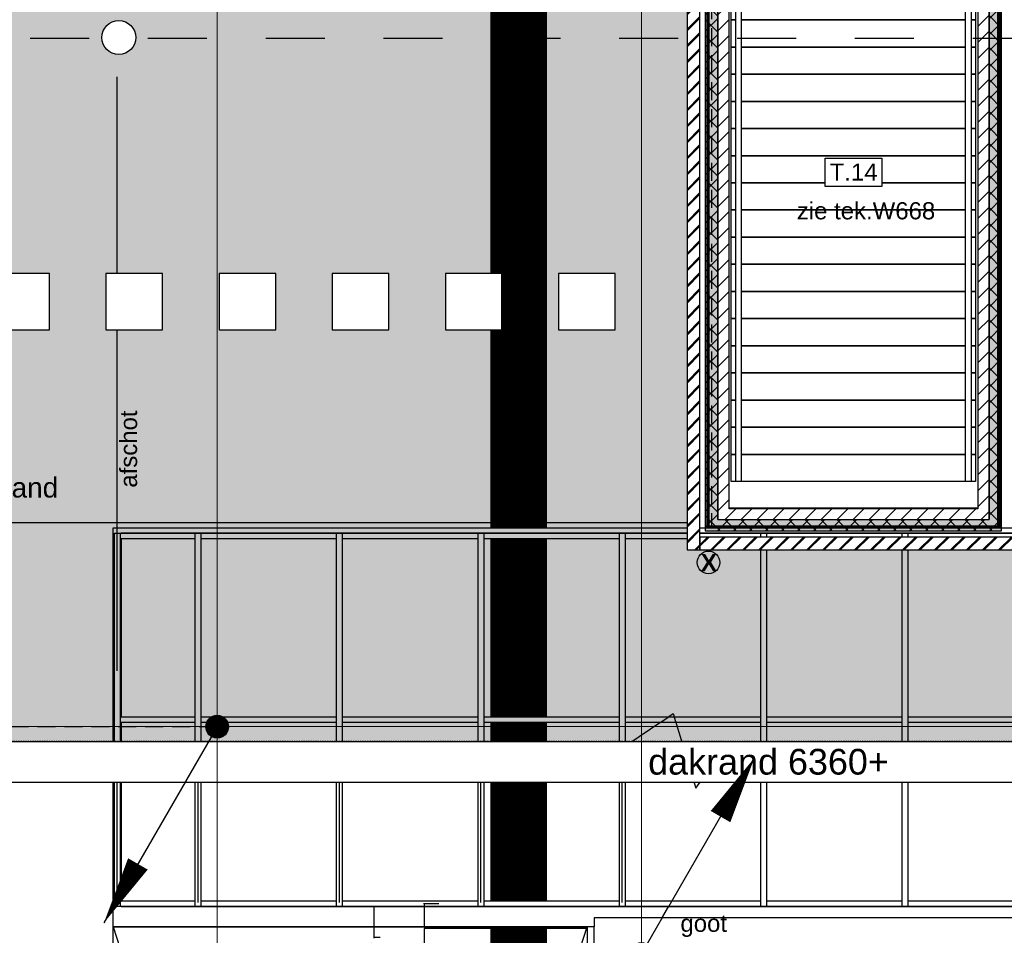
# Model space of a CAD drawing. Header units: millimetres. Extents: x -38031 to 110605, y -30229 to 92226.
# Tile 209 of 256: x 22615 to 31319, y 44551 to 52642. Entities that reach past the tile are written whole.
import ezdxf
from ezdxf.enums import TextEntityAlignment as Align

# ---------------------------------------------------------------- set-up
doc = ezdxf.new("R2010")
doc.units = ezdxf.units.MM
doc.header["$LTSCALE"] = 50
doc.set_wipeout_variables(frame=1)
for name, pattern in [('HIDDEN', [9.525, 6.35, -3.175]), ('HIDDEN2', [4.7625, 3.175, -1.5875]), ('STYLE_01', [0.41664, 0.20828, -0.20836]), ('STYLE_05', [0.20828, 0.069425, -0.138855]), ('STYLE_07', [1.875, 0.625, -0.20828, 0.625, -0.20836, 0.06943, -0.13893])]:
    doc.linetypes.add(name, pattern=pattern)
for name, color, linetype in [('AB$1A---_ATTRIB035', 8, 'Continuous'), ('AL$1A---_ALGEMEEN', 8, 'Continuous'), ('AM$1A---_ARCERING', 8, 'Continuous'), ('AT$1A---_TEKST025', 8, 'Continuous'), ('AT$1A---_TEKST035', 8, 'Continuous'), ('AT$1A---_TEKST050', 8, 'Continuous'), ('AT$1A---_TEKST100', 8, 'Continuous'), ('BOUWKUNDIG', 8, 'Continuous'), ('brandscheiding', 5, 'HIDDEN'), ('EL6121--', 3, 'Continuous'), ('kaderscheiding', 9, 'Continuous')]:
    doc.layers.add(name, color=color, linetype=linetype)
doc.layers.add('stramien', color=1, linetype='Continuous', lineweight=15)
doc.styles.add('Arial', font='ARIAL.TTF')
doc.styles.add('Arial (bold)', font='ARIALBD.TTF')
doc.styles.get("Standard").update_dxf_attribs({"font": 'iso.shx'})
doc.dimstyles.new('VyA', dxfattribs={"dimtxt": 2.272868, "dimasz": 2.120801, "dimexe": 1.5, "dimexo": 1.59, "dimgap": 0.5, "dimtad": 1, "dimdec": 0, "dimzin": 11, "dimtxsty": 'Arial', "dimblk": 'VW_SLASH', "dimcen": 0, "dimdle": 1, "dimazin": 0, "dimtfac": 0.8, "dimtdec": 0, "dimtix": 1, "dimtmove": 0, "dimatfit": 0, "dimldrblk": 'VW_FILLEDARROW', "dimfxl": 0, "dimfrac": 2, "dimtolj": 1, "dimtzin": 11, "dimarcsym": 0})
pattern_1 = [(45, (0, 0), (1.41421356, -1.41421356), []), (45, (0.1414, -0.1414), (1.41421356, -1.41421356), [])]

# ---------------------------------------------------------------- blocks, each defined once
blk = doc.blocks.new('A$C385C6BB8')
at = {"layer": 'kaderscheiding', "const_width": 500}
blk.add_lwpolyline([(-72179.6, -17466.3), (-72179.6, 81355.5)], dxfattribs=at)
blk = doc.blocks.new('E00169')
at = {"color": 0, "linetype": 'Continuous'}
blk.add_line((0, 0), (-5, -8.66), dxfattribs=at)
at = {"color": 0, "const_width": 0.5}
blk.add_lwpolyline([(-0.25, 0, 1), (0.25, 0, 1)], format="xyb", close=True, dxfattribs=at)
at = {"color": 0, "linetype": 'Continuous'}
blk.add_lwpolyline([(-5, -8.66, 0, 1, 0), (-3.5, -6.062, 1, 1, 0)], format="xyseb", dxfattribs=at)
blk.add_circle((0, 0), 0.5, dxfattribs=at)
blk = doc.blocks.new('Group-48')
at = {"color": 0}
for points in [[(-36491, 17280), (-13180, 17280), (-13180, 17230), (-36491, 17230)], [(-36441, 15655), (-13230, 15655), (-13230, 15605), (-36441, 15605)], [(-36491, 14030), (-13180, 14030), (-13180, 13980), (-36491, 13980)]]:
    blk.add_wipeout(points, dxfattribs=at).dxf.layer = 'AL$1A---_ALGEMEEN'
at = {"layer": 'AL$1A---_ALGEMEEN', "color": 0}
for points in [[(-36491, 17280), (-13180, 17280), (-13180, 17230), (-36491, 17230)], [(-36441, 15655), (-13230, 15655), (-13230, 15605), (-36441, 15605)], [(-36491, 14030), (-13180, 14030), (-13180, 13980), (-36491, 13980)]]:
    blk.add_lwpolyline(points, close=True, dxfattribs=at)
at = {"color": 0}
for points in [[(-36491, 17280), (-36441, 17280), (-36441, 13980), (-36491, 13980)], [(-35776, 17280), (-35726, 17280), (-35726, 13980), (-35776, 13980)], [(-34526, 17280), (-34476, 17280), (-34476, 13980), (-34526, 13980)], [(-33276, 17280), (-33226, 17280), (-33226, 13980), (-33276, 13980)], [(-32026, 17280), (-31976, 17280), (-31976, 13980), (-32026, 13980)], [(-30776, 17280), (-30726, 17280), (-30726, 13980), (-30776, 13980)], [(-29526, 17280), (-29476, 17280), (-29476, 13980), (-29526, 13980)]]:
    blk.add_wipeout(points, dxfattribs=at).dxf.layer = 'AL$1A---_ALGEMEEN'
at = {"layer": 'AL$1A---_ALGEMEEN', "color": 0}
for points in [[(-36491, 17280), (-36441, 17280), (-36441, 13980), (-36491, 13980)], [(-35776, 17280), (-35726, 17280), (-35726, 13980), (-35776, 13980)], [(-34526, 17280), (-34476, 17280), (-34476, 13980), (-34526, 13980)], [(-33276, 17280), (-33226, 17280), (-33226, 13980), (-33276, 13980)], [(-32026, 17280), (-31976, 17280), (-31976, 13980), (-32026, 13980)], [(-30776, 17280), (-30726, 17280), (-30726, 13980), (-30776, 13980)], [(-29526, 17280), (-29476, 17280), (-29476, 13980), (-29526, 13980)]]:
    blk.add_lwpolyline(points, close=True, dxfattribs=at)
blk = doc.blocks.new('Group-60')
at = {"layer": 'AL$1A---_ALGEMEEN', "color": 0}
for p, q in [((-36501, 849), (-32311, 13801)), ((-36501, 13801), (-32311, 849))]:
    blk.add_line(p, q, dxfattribs=at)
blk.add_lwpolyline([(-36501, 13801), (-32311, 13801), (-32311, 849), (-36501, 849)], close=True, dxfattribs=at)
blk = doc.blocks.new('VW_SLASH')
at = {"layer": 'AL$1A---_ALGEMEEN', "color": 0, "linetype": 'ByBlock', "lineweight": -2}
blk.add_line((0, 0), (-1, 0), dxfattribs=at)
at = {"layer": 'AL$1A---_ALGEMEEN', "color": 0, "linetype": 'ByBlock', "lineweight": 5}
blk.add_line((0.5, 0.5), (-0.5, -0.5), dxfattribs=at)
blk = doc.blocks.new('*D1045')
at = {"layer": 'AL$1A---_ALGEMEEN', "color": 0, "lineweight": -2}
for p, q in [((-32312.6, 13785), (-33752.5, 13785)), ((-33751, 13782.9), (-33751, 851.1)), ((-32603.6, 849), (-33752.5, 849))]:
    blk.add_line(p, q, dxfattribs=at)
at = {"layer": 'AL$1A---_ALGEMEEN', "color": 0, "lineweight": -2, "xscale": 2.12080078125, "yscale": 2.12080078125, "zscale": 2.12080078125}
for p, rotation in [((-33751, 13785), 90), ((-33751, 849), 270)]:
    blk.add_blockref('VW_SLASH', p, dxfattribs=dict(at, rotation=rotation))
at = {"layer": 'AT$1A---_TEKST025', "insert": (-33777.2, 7317), "char_height": 2.27, "attachment_point": 5, "rotation": 90, "style": 'Arial'}
blk.add_mtext('\\A1;646800', dxfattribs=at)
blk = doc.blocks.new('VW_FILLEDARROW')
at = {"layer": 'AL$1A---_ALGEMEEN', "color": 0, "lineweight": -2}
blk.add_solid([(0, 0), (0.5, 0.5), (0.5, -0.5)], dxfattribs=at)
blk = doc.blocks.new('*D1053')
at = {"layer": 'AL$1A---_ALGEMEEN', "color": 0, "lineweight": -2}
for p, q in [((-33943.6, 13980), (-34197.5, 13980)), ((-34196, 13982.1), (-34196, 13984.2)), ((-34196, 13980), (-34196, 13705)), ((-34142.6, 13705), (-34197.5, 13705)), ((-34196, 13702.9), (-34196, 13700.8))]:
    blk.add_line(p, q, dxfattribs=at)
at = {"layer": 'AL$1A---_ALGEMEEN', "color": 0, "lineweight": -2, "xscale": 2.12080078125, "yscale": 2.12080078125, "zscale": 2.12080078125}
for p, rotation in [((-34196, 13980), 270), ((-34196, 13705), 90)]:
    blk.add_blockref('VW_SLASH', p, dxfattribs=dict(at, rotation=rotation))
at = {"layer": 'AT$1A---_TEKST025', "insert": (-34221, 13655), "char_height": 2.27, "attachment_point": 5, "rotation": 90, "style": 'Arial'}
blk.add_mtext('\\A1;13750', dxfattribs=at)
blk = doc.blocks.new('*D1054')
at = {"layer": 'AL$1A---_ALGEMEEN', "color": 0, "lineweight": -2}
for p, q in [((-33623.6, 14005), (-33752.5, 14005)), ((-33751, 14007.1), (-33751, 14009.2)), ((-33751, 14005), (-33751, 13801)), ((-32478.6, 13801), (-33752.5, 13801)), ((-33751, 13798.9), (-33751, 13796.8))]:
    blk.add_line(p, q, dxfattribs=at)
at = {"layer": 'AL$1A---_ALGEMEEN', "color": 0, "lineweight": -2, "xscale": 2.12080078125, "yscale": 2.12080078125, "zscale": 2.12080078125}
for p, rotation in [((-33751, 14005), 270), ((-33751, 13801), 90)]:
    blk.add_blockref('VW_SLASH', p, dxfattribs=dict(at, rotation=rotation))
at = {"layer": 'AT$1A---_TEKST025', "insert": (-33776, 13671), "char_height": 2.27, "attachment_point": 5, "rotation": 90, "style": 'Arial'}
blk.add_mtext('\\A1;10200', dxfattribs=at)
blk = doc.blocks.new('*D1061')
at = {"layer": 'AL$1A---_ALGEMEEN', "color": 0, "lineweight": -2}
for p, q in [((-36466, 13981.6), (-36466, 15416.5)), ((-35753.1, 15415), (-36463.9, 15415)), ((-35751, 14016.6), (-35751, 15416.5))]:
    blk.add_line(p, q, dxfattribs=at)
at = {"layer": 'AL$1A---_ALGEMEEN', "color": 0, "lineweight": -2, "xscale": 2.12080078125, "yscale": 2.12080078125, "zscale": 2.12080078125, "rotation": 180}
blk.add_blockref('VW_SLASH', (-36466, 15415), dxfattribs=at)
at = {"layer": 'AL$1A---_ALGEMEEN', "color": 0, "lineweight": -2, "xscale": 2.12080078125, "yscale": 2.12080078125, "zscale": 2.12080078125}
blk.add_blockref('VW_SLASH', (-35751, 15415), dxfattribs=at)
at = {"layer": 'AT$1A---_TEKST025', "insert": (-36108.5, 15441.2), "char_height": 2.27, "attachment_point": 5, "style": 'Arial'}
blk.add_mtext('\\A1;35750', dxfattribs=at)
blk = doc.blocks.new('*D1062')
at = {"layer": 'AL$1A---_ALGEMEEN', "color": 0, "lineweight": -2}
for p, q in [((-35751, 14016.6), (-35751, 15416.5)), ((-34503.1, 15415), (-35748.9, 15415)), ((-34501, 14016.6), (-34501, 15416.5))]:
    blk.add_line(p, q, dxfattribs=at)
at = {"layer": 'AL$1A---_ALGEMEEN', "color": 0, "lineweight": -2, "xscale": 2.12080078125, "yscale": 2.12080078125, "zscale": 2.12080078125, "rotation": 180}
blk.add_blockref('VW_SLASH', (-35751, 15415), dxfattribs=at)
at = {"layer": 'AL$1A---_ALGEMEEN', "color": 0, "lineweight": -2, "xscale": 2.12080078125, "yscale": 2.12080078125, "zscale": 2.12080078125}
blk.add_blockref('VW_SLASH', (-34501, 15415), dxfattribs=at)
at = {"layer": 'AT$1A---_TEKST025', "insert": (-35126, 15441.2), "char_height": 2.27, "attachment_point": 5, "style": 'Arial'}
blk.add_mtext('\\A1;62500', dxfattribs=at)
blk = doc.blocks.new('*D1063')
at = {"layer": 'AL$1A---_ALGEMEEN', "color": 0, "lineweight": -2}
for p, q in [((-34501, 14016.6), (-34501, 15416.5)), ((-33253.1, 15415), (-34498.9, 15415)), ((-33251, 14016.6), (-33251, 15416.5))]:
    blk.add_line(p, q, dxfattribs=at)
at = {"layer": 'AL$1A---_ALGEMEEN', "color": 0, "lineweight": -2, "xscale": 2.12080078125, "yscale": 2.12080078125, "zscale": 2.12080078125, "rotation": 180}
blk.add_blockref('VW_SLASH', (-34501, 15415), dxfattribs=at)
at = {"layer": 'AL$1A---_ALGEMEEN', "color": 0, "lineweight": -2, "xscale": 2.12080078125, "yscale": 2.12080078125, "zscale": 2.12080078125}
blk.add_blockref('VW_SLASH', (-33251, 15415), dxfattribs=at)
at = {"layer": 'AT$1A---_TEKST025', "insert": (-33876, 15441.2), "char_height": 2.27, "attachment_point": 5, "style": 'Arial'}
blk.add_mtext('\\A1;62500', dxfattribs=at)
blk = doc.blocks.new('*D1064')
at = {"layer": 'AL$1A---_ALGEMEEN', "color": 0, "lineweight": -2}
for p, q in [((-33251, 14016.6), (-33251, 15416.5)), ((-32003.1, 15415), (-33248.9, 15415)), ((-32001, 14016.6), (-32001, 15416.5))]:
    blk.add_line(p, q, dxfattribs=at)
at = {"layer": 'AL$1A---_ALGEMEEN', "color": 0, "lineweight": -2, "xscale": 2.12080078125, "yscale": 2.12080078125, "zscale": 2.12080078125, "rotation": 180}
blk.add_blockref('VW_SLASH', (-33251, 15415), dxfattribs=at)
at = {"layer": 'AL$1A---_ALGEMEEN', "color": 0, "lineweight": -2, "xscale": 2.12080078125, "yscale": 2.12080078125, "zscale": 2.12080078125}
blk.add_blockref('VW_SLASH', (-32001, 15415), dxfattribs=at)
at = {"layer": 'AT$1A---_TEKST025', "insert": (-32626, 15441.2), "char_height": 2.27, "attachment_point": 5, "style": 'Arial'}
blk.add_mtext('\\A1;62500', dxfattribs=at)
blk = doc.blocks.new('Group-84')
at = {"color": 0}
blk.add_wipeout([(17499, 17688), (17499, 17325), (-36501, 17325), (-36501, 17688)], dxfattribs=at).dxf.layer = 'AL$1A---_ALGEMEEN'
at = {"layer": 'AL$1A---_ALGEMEEN', "color": 0, "linetype": 'STYLE_01'}
blk.add_line((17499, 17688), (-36501, 17688), dxfattribs=at)
at = {"layer": 'AL$1A---_ALGEMEEN', "color": 0}
blk.add_lwpolyline([(17499, 17688), (17499, 17325), (-36501, 17325), (-36501, 17688)], close=True, dxfattribs=at)
blk = doc.blocks.new('Group-88')
at = {"layer": 'AL$1A---_ALGEMEEN', "color": 0, "linetype": 'STYLE_05'}
for points in [[(-2180, 0), (-20, 0), (-20, -240), (-2180, -240)], [(-2180, -240), (-20, -240), (-20, -480), (-2180, -480)], [(-2180, -480), (-20, -480), (-20, -720), (-2180, -720)], [(-2180, -720), (-20, -720), (-20, -960), (-2180, -960)], [(-2180, -960), (-20, -960), (-20, -1200), (-2180, -1200)], [(-2180, -1200), (-20, -1200), (-20, -1440), (-2180, -1440)], [(-2180, -1440), (-20, -1440), (-20, -1680), (-2180, -1680)], [(-2180, -1680), (-20, -1680), (-20, -1920), (-2180, -1920)], [(-2180, -1920), (-20, -1920), (-20, -2160), (-2180, -2160)], [(-2180, -2160), (-20, -2160), (-20, -2400), (-2180, -2400)], [(-2180, -2400), (-20, -2400), (-20, -2640), (-2180, -2640)], [(-2180, -2640), (-20, -2640), (-20, -2880), (-2180, -2880)], [(-2180, -2880), (-20, -2880), (-20, -3120), (-2180, -3120)], [(-2180, -3120), (-20, -3120), (-20, -3360), (-2180, -3360)], [(-2180, -3360), (-20, -3360), (-20, -3600), (-2180, -3600)], [(-2180, -3600), (-20, -3600), (-20, -3840), (-2180, -3840)], [(-2180, -3840), (-20, -3840), (-20, -4080), (-2180, -4080)], [(-2180, -4080), (-20, -4080), (-20, -4320), (-2180, -4320)], [(-2180, -4320), (-20, -4320), (-20, -4560), (-2180, -4560)]]:
    blk.add_lwpolyline(points, close=True, dxfattribs=at)
blk = doc.blocks.new('Group-89')
at = {"color": 0}
for points in [[(-2140.7, 0), (-2091.6, 0), (-2091.6, -4560), (-2140.7, -4560)], [(-108.4, 0), (-59.3, 0), (-59.3, -4560), (-108.4, -4560)]]:
    blk.add_wipeout(points, dxfattribs=at).dxf.layer = 'AL$1A---_ALGEMEEN'
at = {"layer": 'AL$1A---_ALGEMEEN', "color": 0}
for points in [[(-2140.7, 0), (-2091.6, 0), (-2091.6, -4560), (-2140.7, -4560)], [(-108.4, 0), (-59.3, 0), (-59.3, -4560), (-108.4, -4560)]]:
    blk.add_lwpolyline(points, close=True, dxfattribs=at)
blk = doc.blocks.new('Group-90')
at = {"layer": 'AL$1A---_ALGEMEEN', "color": 0}
blk.add_blockref('Group-88', (0, 0), dxfattribs=at)
at = {"color": 0}
blk.add_wipeout([(-2180, 0), (-20, 0), (-20, -240), (-2180, -240)], dxfattribs=at).dxf.layer = 'AL$1A---_ALGEMEEN'
at = {"layer": 'AL$1A---_ALGEMEEN', "color": 0}
blk.add_lwpolyline([(-2180, 0), (-20, 0), (-20, -240), (-2180, -240)], close=True, dxfattribs=at)
at = {"color": 0}
blk.add_wipeout([(-2180, -240), (-20, -240), (-20, -480), (-2180, -480)], dxfattribs=at).dxf.layer = 'AL$1A---_ALGEMEEN'
at = {"layer": 'AL$1A---_ALGEMEEN', "color": 0}
blk.add_lwpolyline([(-2180, -240), (-20, -240), (-20, -480), (-2180, -480)], close=True, dxfattribs=at)
at = {"color": 0}
blk.add_wipeout([(-2180, -480), (-20, -480), (-20, -720), (-2180, -720)], dxfattribs=at).dxf.layer = 'AL$1A---_ALGEMEEN'
at = {"layer": 'AL$1A---_ALGEMEEN', "color": 0}
blk.add_lwpolyline([(-2180, -480), (-20, -480), (-20, -720), (-2180, -720)], close=True, dxfattribs=at)
at = {"color": 0}
blk.add_wipeout([(-2180, -720), (-20, -720), (-20, -960), (-2180, -960)], dxfattribs=at).dxf.layer = 'AL$1A---_ALGEMEEN'
at = {"layer": 'AL$1A---_ALGEMEEN', "color": 0}
blk.add_lwpolyline([(-2180, -720), (-20, -720), (-20, -960), (-2180, -960)], close=True, dxfattribs=at)
at = {"color": 0}
blk.add_wipeout([(-2180, -960), (-20, -960), (-20, -1200), (-2180, -1200)], dxfattribs=at).dxf.layer = 'AL$1A---_ALGEMEEN'
at = {"layer": 'AL$1A---_ALGEMEEN', "color": 0}
blk.add_lwpolyline([(-2180, -960), (-20, -960), (-20, -1200), (-2180, -1200)], close=True, dxfattribs=at)
at = {"color": 0}
blk.add_wipeout([(-2180, -1200), (-20, -1200), (-20, -1440), (-2180, -1440)], dxfattribs=at).dxf.layer = 'AL$1A---_ALGEMEEN'
at = {"layer": 'AL$1A---_ALGEMEEN', "color": 0}
blk.add_lwpolyline([(-2180, -1200), (-20, -1200), (-20, -1440), (-2180, -1440)], close=True, dxfattribs=at)
at = {"color": 0}
blk.add_wipeout([(-2180, -1440), (-20, -1440), (-20, -1680), (-2180, -1680)], dxfattribs=at).dxf.layer = 'AL$1A---_ALGEMEEN'
at = {"layer": 'AL$1A---_ALGEMEEN', "color": 0}
blk.add_lwpolyline([(-2180, -1440), (-20, -1440), (-20, -1680), (-2180, -1680)], close=True, dxfattribs=at)
at = {"color": 0}
blk.add_wipeout([(-2180, -1680), (-20, -1680), (-20, -1920), (-2180, -1920)], dxfattribs=at).dxf.layer = 'AL$1A---_ALGEMEEN'
at = {"layer": 'AL$1A---_ALGEMEEN', "color": 0}
blk.add_lwpolyline([(-2180, -1680), (-20, -1680), (-20, -1920), (-2180, -1920)], close=True, dxfattribs=at)
at = {"color": 0}
blk.add_wipeout([(-2180, -1920), (-20, -1920), (-20, -2160), (-2180, -2160)], dxfattribs=at).dxf.layer = 'AL$1A---_ALGEMEEN'
at = {"layer": 'AL$1A---_ALGEMEEN', "color": 0}
blk.add_lwpolyline([(-2180, -1920), (-20, -1920), (-20, -2160), (-2180, -2160)], close=True, dxfattribs=at)
at = {"color": 0}
blk.add_wipeout([(-2180, -2160), (-20, -2160), (-20, -2400), (-2180, -2400)], dxfattribs=at).dxf.layer = 'AL$1A---_ALGEMEEN'
at = {"layer": 'AL$1A---_ALGEMEEN', "color": 0}
blk.add_lwpolyline([(-2180, -2160), (-20, -2160), (-20, -2400), (-2180, -2400)], close=True, dxfattribs=at)
at = {"color": 0}
blk.add_wipeout([(-2180, -2400), (-20, -2400), (-20, -2640), (-2180, -2640)], dxfattribs=at).dxf.layer = 'AL$1A---_ALGEMEEN'
at = {"layer": 'AL$1A---_ALGEMEEN', "color": 0}
blk.add_lwpolyline([(-2180, -2400), (-20, -2400), (-20, -2640), (-2180, -2640)], close=True, dxfattribs=at)
at = {"color": 0}
blk.add_wipeout([(-2180, -2640), (-20, -2640), (-20, -2880), (-2180, -2880)], dxfattribs=at).dxf.layer = 'AL$1A---_ALGEMEEN'
at = {"layer": 'AL$1A---_ALGEMEEN', "color": 0}
blk.add_lwpolyline([(-2180, -2640), (-20, -2640), (-20, -2880), (-2180, -2880)], close=True, dxfattribs=at)
at = {"color": 0}
blk.add_wipeout([(-2180, -2880), (-20, -2880), (-20, -3120), (-2180, -3120)], dxfattribs=at).dxf.layer = 'AL$1A---_ALGEMEEN'
at = {"layer": 'AL$1A---_ALGEMEEN', "color": 0}
blk.add_lwpolyline([(-2180, -2880), (-20, -2880), (-20, -3120), (-2180, -3120)], close=True, dxfattribs=at)
at = {"color": 0}
blk.add_wipeout([(-2180, -3120), (-20, -3120), (-20, -3360), (-2180, -3360)], dxfattribs=at).dxf.layer = 'AL$1A---_ALGEMEEN'
at = {"layer": 'AL$1A---_ALGEMEEN', "color": 0}
blk.add_lwpolyline([(-2180, -3120), (-20, -3120), (-20, -3360), (-2180, -3360)], close=True, dxfattribs=at)
at = {"color": 0}
blk.add_wipeout([(-2180, -3360), (-20, -3360), (-20, -3600), (-2180, -3600)], dxfattribs=at).dxf.layer = 'AL$1A---_ALGEMEEN'
at = {"layer": 'AL$1A---_ALGEMEEN', "color": 0}
blk.add_lwpolyline([(-2180, -3360), (-20, -3360), (-20, -3600), (-2180, -3600)], close=True, dxfattribs=at)
at = {"color": 0}
blk.add_wipeout([(-2180, -3600), (-20, -3600), (-20, -3840), (-2180, -3840)], dxfattribs=at).dxf.layer = 'AL$1A---_ALGEMEEN'
at = {"layer": 'AL$1A---_ALGEMEEN', "color": 0}
blk.add_lwpolyline([(-2180, -3600), (-20, -3600), (-20, -3840), (-2180, -3840)], close=True, dxfattribs=at)
at = {"color": 0}
blk.add_wipeout([(-2180, -3840), (-20, -3840), (-20, -4080), (-2180, -4080)], dxfattribs=at).dxf.layer = 'AL$1A---_ALGEMEEN'
at = {"layer": 'AL$1A---_ALGEMEEN', "color": 0}
blk.add_lwpolyline([(-2180, -3840), (-20, -3840), (-20, -4080), (-2180, -4080)], close=True, dxfattribs=at)
at = {"color": 0}
blk.add_wipeout([(-2180, -4080), (-20, -4080), (-20, -4320), (-2180, -4320)], dxfattribs=at).dxf.layer = 'AL$1A---_ALGEMEEN'
at = {"layer": 'AL$1A---_ALGEMEEN', "color": 0}
blk.add_lwpolyline([(-2180, -4080), (-20, -4080), (-20, -4320), (-2180, -4320)], close=True, dxfattribs=at)
at = {"color": 0}
blk.add_wipeout([(-2180, -4320), (-20, -4320), (-20, -4560), (-2180, -4560)], dxfattribs=at).dxf.layer = 'AL$1A---_ALGEMEEN'
at = {"layer": 'AL$1A---_ALGEMEEN', "color": 0}
blk.add_lwpolyline([(-2180, -4320), (-20, -4320), (-20, -4560), (-2180, -4560)], close=True, dxfattribs=at)
blk.add_blockref('Group-89', (0, 0), dxfattribs=at)
blk = doc.blocks.new('24-trap b_2160-19x240 bov')
at = {"layer": 'AL$1A---_ALGEMEEN', "color": 0}
blk.add_line((-1100, -4560), (-1100, -240), dxfattribs=at)
blk.add_solid([(-1100, -240), (-1073.2, -340), (-1126.8, -340)], dxfattribs=at)
blk.add_blockref('Group-90', (0, 0), dxfattribs=at)
blk = doc.blocks.new('trapcode')
at = {"layer": 'AL$1A---_ALGEMEEN', "color": 0, "flags": 1}
for tag, p in [('peil', (-250, -386)), ('onderdeel', (-250, -658.7))]:
    blk.add_attdef(tag, p, '', height=151.5, dxfattribs=at)
at = {"color": 0}
blk.add_wipeout([(-250, 136.8), (250, 136.8), (250, -113.2), (-250, -113.2)], dxfattribs=at).dxf.layer = 'AL$1A---_ALGEMEEN'
at = {"layer": 'AL$1A---_ALGEMEEN', "color": 0}
blk.add_lwpolyline([(-250, 136.8), (250, 136.8), (250, -113.2), (-250, -113.2)], close=True, dxfattribs=at)
at = {"layer": 'AL$1A---_ALGEMEEN', "color": 0, "style": 'Arial'}
blk.add_attdef('ruimtenummer', text='', height=151.5, dxfattribs=at).set_placement((1.7, 90.8), align=Align.TOP_CENTER)
blk = doc.blocks.new('21x_zaagwerk')
at = {"layer": 'AL$1A---_ALGEMEEN', "color": 0}
blk.add_circle((0, 0), 100, dxfattribs=at)
at = {"layer": 'AT$1A---_TEKST100', "insert": (-67.8, 73.6), "char_height": 151.525, "attachment_point": 1, "line_spacing_factor": 0.967741, "style": 'Arial (bold)'}
blk.add_mtext('{\\C256;\\lX}', dxfattribs=at)
blk = doc.blocks.new('tegel 500x500')
at = {"color": 0}
blk.add_wipeout([(-250, 250), (250, 250), (250, -250), (-250, -250)], dxfattribs=at).dxf.layer = 'AL$1A---_ALGEMEEN'
at = {"layer": 'AL$1A---_ALGEMEEN', "color": 0}
blk.add_lwpolyline([(-250, 250), (250, 250), (250, -250), (-250, -250)], close=True, dxfattribs=at)
blk = doc.blocks.new('E00170')
at = {"color": 0, "linetype": 'Continuous'}
for q in [(5, 8.66), (-5, -8.66)]:
    blk.add_line((0, 0), q, dxfattribs=at)
for points in [[(5, 8.66, 0, 1, 0), (3.5, 6.062, 1, 1, 0)], [(-5, -8.66, 0, 1, 0), (-3.5, -6.062, 1, 1, 0)]]:
    blk.add_lwpolyline(points, format="xyseb", dxfattribs=at)
at = {"color": 0, "const_width": 0.5}
blk.add_lwpolyline([(-0.25, 0, 1), (0.25, 0, 1)], format="xyb", close=True, dxfattribs=at)
at = {"color": 0, "linetype": 'Continuous'}
blk.add_circle((0, 0), 0.5, dxfattribs=at)
blk = doc.blocks.new('Group-71')
at = {"color": 0}
blk.add_wipeout([(-24782.016, 17324.992), (-24782.016, 17280), (-36431, 17280), (-36431, 13980), (-24782.016, 13980), (-24782.016, 13880.5), (-32251, 13880.5), (-32251, 13800.992), (-36501, 13800.992), (-36501, 17324.992)], dxfattribs=at).dxf.layer = 'AL$1A---_ALGEMEEN'
at = {"layer": 'AL$1A---_ALGEMEEN', "color": 0, "flags": 128}
for points in [[(-12941, 13880.5), (-32251, 13880.5), (-32251, 13800.992), (-36501, 13800.992), (-36501, 13880.5), (-36501, 17324.992), (-12941, 17324.992)], [(-13180, 13980), (-13180, 17280), (-36431, 17280), (-36431, 13980)]]:
    blk.add_lwpolyline(points, close=True, dxfattribs=at)
at = {"layer": 'AL$1A---_ALGEMEEN', "color": 0}
blk.add_lwpolyline([(-32311, 13800.992), (-32311, 848.992), (-32251, 848.992), (-32251, 13800.992)], close=True, dxfattribs=at)
blk.add_blockref('Group-60', (0, 0), dxfattribs=at)
at = {"layer": 'AT$1A---_TEKST100', "insert": (-31281, 13907.908), "char_height": 151.52455, "attachment_point": 2, "line_spacing_factor": 0.967741, "style": 'Arial'}
blk.add_mtext('{\\C256;\\lgoot}', dxfattribs=at)
at = {"layer": 'AL$1A---_ALGEMEEN', "color": 0}
dim = blk.add_linear_dim(base=(-33751, 848.992), p1=(-32311, 13784.992), p2=(-32601.969, 848.992), angle=90, dimstyle='VyA', override={"dimtxt": 2.272868, "dimgap": 25, "dimlfac": 50, "dimpost": '<>', "dimtxsty": 'Arial', "dimtmove": 2}, dxfattribs=at)
dim.commit()
dim.dimension.update_dxf_attribs({"geometry": '*D1045', "text_midpoint": (-33777.16, 7316.992)})
blk.add_blockref('Group-48', (0, 0), dxfattribs=at)
blk.add_line((-30351, 15414.992), (-30171, 15414.992), dxfattribs=at)
at = {"layer": 'AL$1A---_ALGEMEEN', "color": 0, "linetype": 'STYLE_01'}
blk.add_lwpolyline([(-36501, 17324.992), (17499, 17324.992), (17499, -2675.008), (-36501, -2675.008)], close=True, dxfattribs=at)
at = {"layer": 'AL$1A---_ALGEMEEN', "color": 0}
blk.add_lwpolyline([(-31951, 15414.992), (-31551, 15684.992), (-31351, 15024.992), (-31071, 15414.992), (-30351, 15414.992)], dxfattribs=at)
blk.add_solid([(-30171, 15414.992), (-30329.75, 15372.455), (-30329.75, 15457.529)], dxfattribs=at)
for base, p1, p2, picture, middle in [((-36466, 15414.992), (-35751, 14014.992), (-36466, 13980), '*D1061', (-36108.5, 15441.153)), ((-35751, 15414.992), (-34501, 14014.992), (-35751, 14014.992), '*D1062', (-35126, 15441.153)), ((-34501, 15414.992), (-33251, 14014.992), (-34501, 14014.992), '*D1063', (-33876, 15441.153)), ((-33251, 15414.992), (-32001, 14014.992), (-33251, 14014.992), '*D1064', (-32626, 15441.153))]:
    dim = blk.add_linear_dim(base=base, p1=p1, p2=p2, dimstyle='VyA', override={"dimtxt": 2.272868, "dimgap": 25, "dimlfac": 50, "dimpost": '<>', "dimtxsty": 'Arial', "dimtmove": 2}, dxfattribs=at)
    dim.commit()
    dim.dimension.update_dxf_attribs({"geometry": picture, "text_midpoint": middle})
for base, p1, p2, picture, middle in [((-34196, 13704.992), (-33941.969, 13980), (-34141, 13704.992), '*D1053', (-34221, 13654.992)), ((-33751, 13800.992), (-33621.969, 14005), (-32476.969, 13800.992), '*D1054', (-33776, 13670.992))]:
    dim = blk.add_linear_dim(base=base, p1=p1, p2=p2, angle=90, dimstyle='VyA', override={"dimtxt": 2.272868, "dimgap": 25, "dimlfac": 50, "dimpost": '<>', "dimtxsty": 'Arial', "dimtix": 0, "dimtmove": 2}, dxfattribs=at)
    dim.commit()
    dim.dimension.update_dxf_attribs({"geometry": picture, "text_midpoint": middle, "dimtype": 128})
blk = doc.blocks.new('200254 W 211 30-06-2008')
at = {"layer": 'AL$1A---_ALGEMEEN', "xscale": 0.01999999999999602, "yscale": 0.02000000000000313, "zscale": 0.02}
blk.add_blockref('Group-71', (20233.6, 3632.46), dxfattribs=at)
at = {"layer": 'AM$1A---_ARCERING', "linetype": 'Continuous', "lineweight": 0}
for color, points in [(256, [(19660.65, 3978.47), (19660.65, 4202.23), (19658.45, 4202.23), (19658.45, 3980.47), (19610.45, 3980.47), (19610.45, 4202.23), (19608.25, 4202.23), (19608.25, 3978.47)]), (9, [(18989.55, 4186.99), (18989.55, 3953.75), (19431.95, 3953.75), (19431.95, 3941.21), (20511.95, 3941.21), (20511.95, 3953.75), (21016.98, 3953.75), (21016.98, 4188.55), (20033.65, 4188.54), (20033.65, 4186.99), (19663.85, 4186.99), (19663.85, 3975.07), (19605.05, 3975.07), (19605.05, 4186.99)])]:
    blk.add_hatch(color=color, dxfattribs=at).paths.add_polyline_path(points)
at = {"layer": 'AM$1A---_ARCERING', "linetype": 'Continuous', "lineweight": 5}
h = blk.add_hatch(dxfattribs=at)
h.set_pattern_fill('ISOLATIE', color=256, style=0, pattern_type=2)
h.set_pattern_definition([(135, (0, 0), (1.41421356, 1.41421356), []), (45, (5.9868, -5.9868), (1.41421356, -1.41421356), [])])
h.paths.add_polyline_path([(19660.65, 3978.47), (19660.65, 4202.23), (19658.45, 4202.23), (19658.45, 3980.47), (19610.45, 3980.47), (19610.45, 4202.23), (19608.25, 4202.23), (19608.25, 3978.47)])
at = {"layer": 'AL$1A---_ALGEMEEN'}
blk.add_lwpolyline([(19660.65, 3978.47), (19660.65, 4202.23), (19658.45, 4202.23), (19658.45, 3980.47), (19610.45, 3980.47), (19610.45, 4202.23), (19608.25, 4202.23), (19608.25, 3978.47)], close=True, dxfattribs=at)
at = {"layer": 'AL$1A---_ALGEMEEN', "xscale": 0.02, "yscale": 0.02, "zscale": 0.02}
blk.add_blockref('Group-84', (20161.97, 3587.45), dxfattribs=at)
at = {"layer": 'AL$1A---_ALGEMEEN'}
blk.add_line((19504.23, 4058.7), (19504.23, 3953.7), dxfattribs=at)
blk.add_solid([(19504.23, 4058.7), (19506.37, 4050.7), (19502.09, 4050.7)], dxfattribs=at)
at = {"layer": 'stramien', "linetype": 'STYLE_07', "ltscale": 50}
for p, q in [((19596.95, 2737.41), (19596.95, 4236.3)), ((19004.75, 3943.85), (21069.77, 3943.85))]:
    blk.add_line(p, q, dxfattribs=at)
at = {"layer": 'AL$1A---_ALGEMEEN', "yscale": 0.02, "zscale": 0.02}
for name, p, xscale in [('24-trap b_2160-19x240 bov', (19656.45, 4078.35), 0.02), ('tegel 500x500', (19487.3, 4018.95), -0.02), ('tegel 500x500', (19527.3, 4018.95), -0.02), ('tegel 500x500', (19547.3, 4018.95), -0.02), ('tegel 500x500', (19567.3, 4018.95), -0.02), ('tegel 500x500', (19587.3, 4018.95), -0.02)]:
    blk.add_blockref(name, p, dxfattribs=dict(at, xscale=xscale))
at = {"layer": 'AT$1A---_TEKST035', "insert": (19506.3, 3992.9), "char_height": 3.0305, "attachment_point": 5, "rotation": 90, "line_spacing_factor": 0.967741, "style": 'Arial'}
blk.add_mtext('{\\C256;\\lafschot}', dxfattribs=at)
at = {"layer": 'AT$1A---_TEKST035', "insert": (19398.04, 3987.87), "char_height": 3.5356, "attachment_point": 1, "line_spacing_factor": 0.967741, "style": 'Arial'}
blk.add_mtext('{\\C256;\\lveiligheidslijn op 2,3 m afstand van dakrand}', dxfattribs=at)
at = {"layer": 'AT$1A---_TEKST050', "insert": (19598.16, 3939.92), "char_height": 4.5457, "attachment_point": 1, "line_spacing_factor": 0.967741, "style": 'Arial'}
blk.add_mtext('{\\C256;\\ldakrand 6360+}', dxfattribs=at)
for points in [[(19605.05, 3975.07), (19607.31, 3975.07), (19607.31, 3977.04), (19607.31, 4199.97), (19605.05, 4199.97)], [(19507.14, 4067.15), (19507.28, 4066.89), (19507.39, 4066.62), (19507.48, 4066.33), (19507.53, 4066.05), (19507.56, 4065.75), (19507.56, 4065.46), (19507.53, 4065.17), (19507.47, 4064.88), (19507.39, 4064.6), (19507.27, 4064.32), (19507.13, 4064.06), (19506.97, 4063.82), (19506.78, 4063.59), (19506.57, 4063.39), (19506.34, 4063.2), (19506.1, 4063.04), (19505.84, 4062.9), (19505.57, 4062.79), (19505.28, 4062.7), (19504.99, 4062.65), (19504.7, 4062.62), (19504.41, 4062.62), (19504.11, 4062.65), (19503.83, 4062.71), (19503.54, 4062.79), (19503.27, 4062.91), (19503.01, 4063.05), (19502.77, 4063.21), (19502.54, 4063.4), (19502.33, 4063.61), (19502.15, 4063.84), (19501.99, 4064.08), (19501.85, 4064.34), (19501.74, 4064.61), (19501.65, 4064.9), (19501.59, 4065.19), (19501.57, 4065.48), (19501.57, 4065.77), (19501.6, 4066.07), (19501.66, 4066.35), (19501.74, 4066.64), (19501.86, 4066.91), (19502, 4067.17), (19502.16, 4067.41), (19502.35, 4067.64), (19502.56, 4067.85), (19502.78, 4068.03), (19503.03, 4068.19), (19503.29, 4068.33), (19503.56, 4068.44), (19503.84, 4068.53), (19504.13, 4068.58), (19504.43, 4068.61), (19504.72, 4068.61), (19505.01, 4068.58), (19505.3, 4068.52), (19505.58, 4068.44), (19505.86, 4068.32), (19506.11, 4068.18), (19506.36, 4068.02), (19506.59, 4067.83), (19506.79, 4067.62), (19506.98, 4067.39)]]:
    blk.add_wipeout(points).dxf.layer = 'AL$1A---_ALGEMEEN'
at = {"layer": 'AM$1A---_ARCERING', "linetype": 'Continuous', "lineweight": 5}
h = blk.add_hatch(dxfattribs=at)
h.set_pattern_fill('BAKSTEEN', color=256, style=0, pattern_type=2)
h.set_pattern_definition(pattern_1)
h.paths.add_polyline_path([(19605.05, 3975.07), (19607.31, 3975.07), (19607.31, 3977.04), (19607.31, 4199.97), (19605.05, 4199.97)])
at = {"layer": 'AL$1A---_ALGEMEEN'}
blk.add_line((19605.05, 4199.97), (19605.05, 3975.07), dxfattribs=at)
at = {"layer": 'AL$1A---_ALGEMEEN', "flags": 128}
blk.add_lwpolyline([(19605.05, 3975.07), (19607.31, 3975.07), (19607.31, 3977.04), (19607.31, 4199.97)], dxfattribs=at)
at = {"layer": 'AL$1A---_ALGEMEEN'}
blk.add_lwpolyline([(19390.43, 3953.75), (19390.43, 3979.95), (19605.05, 3979.95)], dxfattribs=at)
blk.add_circle((19504.56, 4065.62), 3, dxfattribs=at)
at = {"layer": 'stramien', "linetype": 'STYLE_07', "ltscale": 50}
blk.add_line((19521.95, 2695.43), (19521.95, 4240.03), dxfattribs=at)
at = {"layer": 'AL$1A---_ALGEMEEN'}
ref = blk.add_blockref('trapcode', (19634.45, 4041.55), dxfattribs=dict(at, xscale=0.02, yscale=0.02, zscale=0.02))
ref.add_attrib('ruimtenummer', 'T.14', dxfattribs={"layer": 'AB$1A---_ATTRIB035', "height": 3.03, "style": 'Arial'}).set_placement((19634.48, 4043.36), align=Align.TOP_CENTER)
at = {"layer": 'AL$1A---_ALGEMEEN', "xscale": -0.02, "yscale": 0.02, "zscale": 0.02}
blk.add_blockref('tegel 500x500', (19507.3, 4018.95), dxfattribs=at)
for points in [[(19658.45, 3980.47), (19658.45, 4202.23), (19656.45, 4202.23), (19656.45, 3982.47), (19612.45, 3982.47), (19612.45, 4202.23), (19610.45, 4202.23), (19610.45, 3980.47)], [(19607.31, 3975.07), (19663.85, 3975.07), (19663.85, 3977.33), (19607.31, 3977.33)]]:
    blk.add_wipeout(points).dxf.layer = 'AL$1A---_ALGEMEEN'
at = {"layer": 'AM$1A---_ARCERING', "linetype": 'Continuous', "lineweight": 5}
h = blk.add_hatch(dxfattribs=at)
h.set_pattern_fill('KALKZANDSTEEN', color=256, style=0, pattern_type=2)
h.set_pattern_definition([(45, (0, 0), (1.41421356, -1.41421356), [])])
h.paths.add_polyline_path([(19658.45, 3980.47), (19658.45, 4202.23), (19656.45, 4202.23), (19656.45, 3982.47), (19612.45, 3982.47), (19612.45, 4202.23), (19610.45, 4202.23), (19610.45, 3980.47)])
h = blk.add_hatch(dxfattribs=at)
h.set_pattern_fill('BAKSTEEN', color=256, style=0, pattern_type=2)
h.set_pattern_definition(pattern_1)
h.paths.add_polyline_path([(19607.31, 3975.07), (19663.85, 3975.07), (19663.85, 3977.33), (19607.31, 3977.33)])
at = {"layer": 'AL$1A---_ALGEMEEN', "linetype": 'STYLE_01'}
blk.add_line((18988.92, 4065.54), (20082.05, 4065.54), dxfattribs=at)
at = {"layer": 'AL$1A---_ALGEMEEN'}
blk.add_lwpolyline([(19656.45, 4323.95), (19656.45, 3982.35), (19612.45, 3982.35), (19612.45, 4323.95)], dxfattribs=at)
for points in [[(19658.45, 3980.47), (19658.45, 4202.23), (19656.45, 4202.23), (19656.45, 3982.47), (19612.45, 3982.47), (19612.45, 4202.23), (19610.45, 4202.23), (19610.45, 3980.47)], [(19607.31, 3975.07), (19663.85, 3975.07), (19663.85, 3977.33), (19607.31, 3977.33)]]:
    blk.add_lwpolyline(points, close=True, dxfattribs=at)
at = {"layer": 'AL$1A---_ALGEMEEN', "xscale": 0.02, "yscale": 0.02, "zscale": 0.02}
blk.add_blockref('21x_zaagwerk', (19608.83, 3972.87), dxfattribs=at)
at = {"layer": 'AT$1A---_TEKST035', "insert": (19636.67, 4034.99), "char_height": 3.0305, "attachment_point": 5, "line_spacing_factor": 0.967741, "style": 'Arial'}
blk.add_mtext('{\\C256;\\lzie tek.W668}', dxfattribs=at)

msp = doc.modelspace()

# ---------------------------------------------------------------- block references
at = {"layer": 'kaderscheiding'}
msp.add_blockref('A$C385C6BB8', (99205, -12512.3), dxfattribs=at)

# ---------------------------------------------------------------- next in the draw order: block references
at = {"layer": 'BOUWKUNDIG', "xscale": 50, "yscale": 50, "zscale": 50}
msp.add_blockref('200254 W 211 30-06-2008', (-951737.5, -150797.3), dxfattribs=at)

# ---------------------------------------------------------------- next in the draw order: linework, layer by layer
at = {"layer": 'brandscheiding', "const_width": 30}
msp.add_lwpolyline([(28700, 65520), (28700, 48160), (31270, 48160), (31270, 65520)], dxfattribs=at)
at = {"layer": 'EL6121--', "color": 5, "linetype": 'HIDDEN2'}
for p, q in [((28728.8, 60662.9), (28728.8, 48151)), ((31260, 48151), (31260, 60662.9)), ((28728.8, 48151), (31260, 48151)), ((24359.7, 46394.5), (19667.1, 46394.5))]:
    msp.add_line(p, q, dxfattribs=at)

# ---------------------------------------------------------------- next in the draw order: block references
at = {"layer": 'EL6121--', "xscale": 200, "yscale": 200, "zscale": 200}
for name, p in [('E00169', (24359.7, 46394.5)), ('E00170', (28110, 44387.9))]:
    msp.add_blockref(name, p, dxfattribs=at)

doc.saveas('drawing.dxf')
